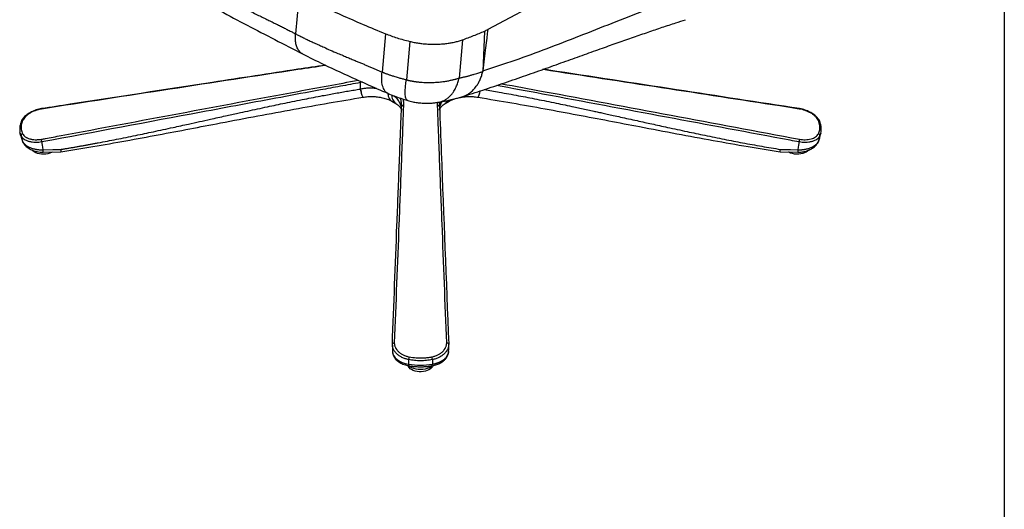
# Model space of a CAD drawing. Header units: millimetres. Extents: x 8 to 414, y 7 to 290.
# Tile 12 of 14: x 316 to 414, y 160 to 209. Entities that reach past the tile are written whole.
import ezdxf

# ---------------------------------------------------------------- set-up
doc = ezdxf.new("R2010")
doc.units = ezdxf.units.MM
doc.layers.add('KADER', color=7, linetype='Continuous')

msp = doc.modelspace()

# ---------------------------------------------------------------- linework, layer by layer
at = {"color": 7, "linetype": 'Continuous', "lineweight": 25}
for p, q in [((377.624, 216.257), (362.486, 208.173)), ((343.643, 211.644), (343.306, 207.738)), ((352.259, 207.755), (351.928, 203.927)), ((362.143, 208.008), (361.969, 203.975)), ((354.688, 206.984), (354.357, 203.151)), ((359.939, 207.139), (359.609, 203.327)), ((361.983, 203.979), (361.994, 204.041)), ((349.758, 202.871), (349.758, 202.233)), ((352.916, 201.017), (353.293, 200.8)), ((353.872, 200.496), (353.865, 200.624)), ((357.653, 200.606), (357.651, 200.496)), ((358.23, 200.8), (358.606, 201.017)), ((315.815, 197.84), (315.806, 197.882)), ((315.811, 197.839), (315.943, 197.321)), ((315.919, 197.546), (316.055, 197.014)), ((395.603, 197.546), (395.468, 197.014)), ((395.58, 197.321), (395.712, 197.839)), ((315.941, 197.327), (316.097, 196.912)), ((315.946, 197.322), (316.055, 197.014)), ((393.53, 196.947), (393.529, 196.946)), ((395.426, 196.912), (395.581, 197.327)), ((395.468, 197.014), (395.577, 197.322)), ((318.092, 195.919), (319.896, 195.949)), ((391.626, 195.949), (393.431, 195.919)), ((393.435, 196.172), (393.435, 196.167)), ((358.569, 176.04), (358.544, 175.941)), ((358.569, 176.04), (358.569, 176.045)), ((358.572, 176.766), (358.572, 176.767)), ((354.578, 175.229), (354.578, 174.775)), ((356.944, 175.229), (356.944, 174.775))]:
    msp.add_line(p, q, dxfattribs=at)
at = {"color": 8, "linetype": 'Continuous', "lineweight": 25}
for p, q in [((349.987, 202.907), (349.758, 202.871)), ((357.462, 200.629), (357.475, 200.904)), ((395.696, 197.837), (395.603, 197.546)), ((316.055, 197.014), (316.103, 196.915)), ((395.42, 196.915), (395.468, 197.014))]:
    msp.add_line(p, q, dxfattribs=at)
at = {"color": 7, "linetype": 'Continuous', "lineweight": 25, "flags": 128}
for points in [[(319.039, 195.935), (318.957, 195.892), (318.784, 195.822), (318.592, 195.769), (318.388, 195.737), (318.177, 195.725), (317.965, 195.733), (317.759, 195.762), (317.565, 195.811), (317.387, 195.878), (317.232, 195.961), (317.103, 196.058), (317.034, 196.13)], [(318.087, 196.172), (319.08, 196.189), (319.86, 196.202)], [(391.662, 196.202), (392.655, 196.185), (393.435, 196.172)], [(392.682, 195.842), (392.515, 195.917), (392.483, 195.935)], [(394.481, 196.121), (394.382, 196.026), (394.244, 195.933), (394.081, 195.855), (393.898, 195.793), (393.699, 195.751), (393.491, 195.728), (393.279, 195.726), (393.069, 195.745), (392.868, 195.784), (392.682, 195.842)], [(357.009, 174.625), (356.961, 174.586), (356.81, 174.486), (356.634, 174.401), (356.437, 174.332), (356.225, 174.282), (356.002, 174.25), (355.773, 174.239), (355.544, 174.248), (355.32, 174.277), (355.106, 174.326), (354.908, 174.393), (354.73, 174.476), (354.576, 174.575), (354.513, 174.625)], [(356.991, 174.61), (356.946, 174.508), (356.862, 174.396), (356.746, 174.293), (356.602, 174.203), (356.433, 174.129), (356.245, 174.072), (356.044, 174.035), (355.834, 174.017), (355.622, 174.02), (355.414, 174.044), (355.216, 174.088), (355.034, 174.151), (354.872, 174.23), (354.737, 174.324), (354.63, 174.43), (354.557, 174.545), (354.531, 174.61)]]:
    msp.add_lwpolyline(points, dxfattribs=at)
at = {"color": 8, "linetype": 'Continuous', "lineweight": 25, "flags": 128}
msp.add_lwpolyline([(354.64, 174.606), (354.633, 174.608), (354.614, 174.626), (354.597, 174.66), (354.585, 174.71), (354.578, 174.775)], dxfattribs=at)
at = {"color": 8, "linetype": 'Continuous', "lineweight": 25}
for centre, radius, start, end in [((351.661, 203.334), 1.959, 189.075, 193.67774), ((316.058, 198.925), 0.15, 86.34617, 151.62554), ((395.464, 198.925), 0.15, 28.01422, 93.67157)]:
    msp.add_arc(centre, radius, start, end, dxfattribs=at)
at = {"color": 7, "linetype": 'Continuous', "lineweight": 25}
for centre, radius, start, end in [((354.038, 200.462), 0.169, 82.13631, 168.4944), ((357.485, 200.462), 0.169, 11.50619, 97.86385), ((316.117, 197.574), 0.2, 104.32608, 188.05867), ((395.405, 197.574), 0.2, 351.94047, 75.67246), ((355.493, 175.204), 0.916, 160.74207, 178.46613), ((356.029, 175.204), 0.916, 1.5343, 19.25794)]:
    msp.add_arc(centre, radius, start, end, dxfattribs=at)
for centre, major_axis, ratio, start_param, end_param in [((340.728, -3115.075), (22.561, 3325.942), 0.005854, 0.040297, 0.064123), ((393.857, -99.995), (-75.836, 297.112), 0.007127, 0.032135, 0.077967), ((317.665, -99.995), (75.836, 297.112), 0.007127, 6.205219, 6.25105), ((355.151, -77.65), (-2.199, 254.609), 0.0003, 0.038917, 0.084749), ((355.151, 176.109), (2.2, 0), 0.628245, 3.192034, 4.448984), ((356.372, -77.65), (2.199, 254.609), 0.0003, 6.198436, 6.244268), ((355.761, 177.444), (4.545, 0), 0.608311, 4.448984, 4.975794)]:
    msp.add_ellipse(centre, major_axis=major_axis, ratio=ratio, start_param=start_param, end_param=end_param, dxfattribs=at)
for points, knots in [([(332.485, 213.253), (332.553, 213.214), (332.69, 213.136), (332.897, 213.019), (333.106, 212.901), (333.318, 212.782), (333.533, 212.664), (333.751, 212.544), (333.971, 212.424), (334.195, 212.304), (334.421, 212.183), (334.65, 212.062), (334.881, 211.94), (335.182, 211.783), (335.602, 211.567), (336.193, 211.267), (336.942, 210.892), (337.714, 210.51), (338.437, 210.156), (339.039, 209.861), (339.587, 209.594), (340.078, 209.355), (340.53, 209.133), (340.957, 208.923), (341.375, 208.716), (341.782, 208.513), (342.178, 208.314), (342.563, 208.119), (342.938, 207.928), (343.184, 207.8), (343.306, 207.738)], [0, 0, 0, 0, 0.019572, 0.039371, 0.059397, 0.07965, 0.100129, 0.120836, 0.14177, 0.162932, 0.184321, 0.205937, 0.227782, 0.249854, 0.290715, 0.34601, 0.415741, 0.499908, 0.560375, 0.615619, 0.66564, 0.710438, 0.750014, 0.788846, 0.826636, 0.863386, 0.899097, 0.933768, 0.967402, 1, 1, 1, 1]), ([(361.994, 204.041), (363.058, 204.39), (365.186, 205.088), (368.405, 206.282), (371.636, 207.531), (374.923, 208.829), (378.257, 210.125), (381.632, 211.386), (383.862, 212.122), (384.976, 212.49)], [0, 0, 0, 0, 0.139903, 0.279879, 0.41994, 0.56004, 0.706781, 0.853433, 1, 1, 1, 1]), ([(333.137, 211.507), (334.009, 211.014), (335.754, 210.027), (338.47, 208.592), (341.225, 207.168), (343.075, 206.214), (344, 205.737)], [0, 0, 0, 0, 0.250102, 0.500171, 0.750143, 1, 1, 1, 1]), ([(343.643, 211.644), (345.013, 210.955), (346.416, 210.286), (349.288, 208.99), (350.757, 208.362), (352.259, 207.755)], [0, 0, 0, 0, 0.5, 0.5, 1, 1, 1, 1]), ([(359.909, 201.452), (360.603, 201.675), (362.035, 202.137), (364.157, 202.855), (366.262, 203.585), (368.283, 204.3), (370.225, 204.995), (372.092, 205.666), (373.838, 206.291), (375.469, 206.87), (376.991, 207.404), (378.454, 207.909), (379.86, 208.385), (381.102, 208.797), (381.877, 209.046), (382.202, 209.15)], [0, 0, 0, 0, 0.091654, 0.18905, 0.28318, 0.374043, 0.461637, 0.545958, 0.627005, 0.698418, 0.767077, 0.832982, 0.896131, 0.956528, 1, 1, 1, 1]), ([(343.306, 207.738), (343.36, 207.709), (343.471, 207.652), (343.64, 207.566), (343.814, 207.479), (343.993, 207.39), (344.177, 207.299), (344.366, 207.208), (344.559, 207.115), (344.758, 207.02), (344.962, 206.925), (345.17, 206.828), (345.411, 206.717), (345.732, 206.572), (346.186, 206.37), (346.797, 206.102), (347.429, 205.83), (348.018, 205.581), (348.494, 205.381), (348.932, 205.198), (349.33, 205.032), (349.696, 204.879), (350.041, 204.734), (350.375, 204.593), (350.701, 204.455), (351.019, 204.319), (351.33, 204.186), (351.631, 204.056), (351.83, 203.969), (351.928, 203.927)], [0, 0, 0, 0, 0.0200214, 0.0405784, 0.0616713, 0.0833002, 0.1054654, 0.1281671, 0.1514055, 0.1751807, 0.1994929, 0.2243423, 0.2497289, 0.2850693, 0.3385199, 0.4100827, 0.4997606, 0.5591503, 0.6138583, 0.6638845, 0.7092289, 0.7498915, 0.7885992, 0.8263126, 0.8630328, 0.8987605, 0.9334969, 0.967243, 1, 1, 1, 1]), ([(352.259, 207.755), (352.449, 207.681), (352.828, 207.533), (353.427, 207.332), (354.046, 207.146), (354.474, 207.038), (354.688, 206.984)], [0, 0, 0, 0, 0.248015, 0.496031, 0.748015, 1, 1, 1, 1]), ([(359.939, 207.139), (360.318, 207.276), (361.075, 207.551), (361.787, 207.855), (362.143, 208.008)], [0, 0, 0, 0, 0.49944, 1, 1, 1, 1]), ([(354.688, 206.984), (354.832, 206.952), (355.119, 206.886), (355.567, 206.811), (356.024, 206.753), (356.485, 206.716), (356.941, 206.698), (357.394, 206.7), (357.844, 206.722), (358.289, 206.765), (358.723, 206.827), (359.146, 206.91), (359.556, 207.012), (359.811, 207.097), (359.939, 207.139)], [0, 0, 0, 0, 0.081136, 0.162272, 0.2458, 0.329329, 0.410449, 0.491569, 0.574969, 0.658369, 0.742547, 0.826725, 0.913362, 1, 1, 1, 1]), ([(344, 205.737), (344.68, 205.393), (346.04, 204.705), (348.169, 203.718), (350.335, 202.748), (351.8, 202.105), (352.532, 201.784)], [0, 0, 0, 0, 0.250176, 0.500231, 0.750236, 1, 1, 1, 1]), ([(346.266, 204.613), (345.354, 204.475), (341.597, 203.905), (333.11, 202.601), (324.586, 201.293), (318.906, 200.419), (317.958, 200.274)], [0, 0, 0, 0, 0.096571, 0.398012, 0.89955, 1, 1, 1, 1]), ([(351.928, 203.927), (351.95, 203.917), (351.998, 203.897), (352.076, 203.866), (352.165, 203.831), (352.264, 203.793), (352.375, 203.752), (352.498, 203.708), (352.632, 203.661), (352.778, 203.612), (352.937, 203.561), (353.118, 203.504), (353.315, 203.446), (353.518, 203.386), (353.71, 203.331), (353.89, 203.281), (354.057, 203.235), (354.211, 203.192), (354.31, 203.164), (354.357, 203.151)], [0, 0, 0, 0, 0.02947, 0.063487, 0.102052, 0.145168, 0.192836, 0.24506, 0.301842, 0.363185, 0.429093, 0.499568, 0.587289, 0.669601, 0.746502, 0.817991, 0.884069, 0.944738, 1, 1, 1, 1]), ([(354.357, 203.151), (354.381, 203.145), (354.429, 203.133), (354.502, 203.115), (354.577, 203.098), (354.654, 203.081), (354.732, 203.064), (354.813, 203.048), (354.895, 203.033), (354.979, 203.018), (355.065, 203.003), (355.152, 202.989), (355.242, 202.976), (355.333, 202.964), (355.426, 202.952), (355.52, 202.941), (355.617, 202.93), (355.752, 202.917), (355.957, 202.901), (356.264, 202.885), (356.668, 202.877), (357.054, 202.887), (357.385, 202.907), (357.63, 202.928), (357.861, 202.953), (358.08, 202.981), (358.286, 203.013), (358.48, 203.046), (358.661, 203.081), (358.83, 203.117), (358.988, 203.154), (359.133, 203.19), (359.268, 203.226), (359.391, 203.261), (359.504, 203.295), (359.575, 203.316), (359.609, 203.327)], [0, 0, 0, 0, 0.013554, 0.027378, 0.041474, 0.055841, 0.07048, 0.085391, 0.100575, 0.116031, 0.131761, 0.147765, 0.164043, 0.180595, 0.197422, 0.214525, 0.231903, 0.249558, 0.287368, 0.342477, 0.41495, 0.504866, 0.551918, 0.597195, 0.640689, 0.682394, 0.722304, 0.760413, 0.796716, 0.831209, 0.863889, 0.894752, 0.923796, 0.951019, 0.976421, 1, 1, 1, 1]), ([(359.609, 203.327), (359.642, 203.334), (359.709, 203.347), (359.812, 203.369), (359.92, 203.393), (360.034, 203.419), (360.152, 203.448), (360.275, 203.478), (360.403, 203.511), (360.536, 203.546), (360.674, 203.584), (360.87, 203.639), (361.106, 203.707), (361.364, 203.785), (361.577, 203.851), (361.746, 203.904), (361.872, 203.944), (361.941, 203.966), (361.969, 203.975)], [0, 0, 0, 0, 0.039957, 0.082138, 0.126546, 0.173182, 0.222046, 0.27314, 0.326464, 0.382019, 0.439806, 0.499826, 0.629645, 0.740884, 0.833539, 0.907611, 0.963098, 1, 1, 1, 1]), ([(359.769, 201.412), (359.783, 201.415), (359.856, 201.432), (359.987, 201.476), (360.16, 201.544), (360.395, 201.657), (360.689, 201.842), (361.026, 202.134), (361.309, 202.468), (361.539, 202.822), (361.719, 203.178), (361.871, 203.563), (361.944, 203.84), (361.98, 203.978)], [0, 0, 0, 0, 0.012734, 0.06856, 0.124929, 0.181762, 0.305765, 0.436646, 0.573135, 0.678295, 0.785013, 0.892512, 1, 1, 1, 1]), ([(393.564, 200.273), (389.471, 200.902), (381.14, 202.182), (372.617, 203.496), (368.183, 204.168), (367.989, 204.198)], [0, 0, 0, 0, 0.480178, 0.977232, 1, 1, 1, 1]), ([(349.758, 202.871), (349.095, 202.75), (348.433, 202.628), (347.109, 202.384), (346.447, 202.262), (344.461, 201.893), (343.137, 201.647), (339.167, 200.907), (336.52, 200.412), (328.579, 198.928), (323.286, 197.937), (317.993, 196.946)], [0, 0, 0, 0, 0.0625, 0.0625, 0.125, 0.125, 0.25, 0.25, 0.5, 0.5, 1, 1, 1, 1]), ([(319.86, 196.202), (319.971, 196.22), (320.193, 196.257), (320.527, 196.312), (320.862, 196.369), (321.2, 196.427), (321.539, 196.486), (321.881, 196.547), (322.224, 196.608), (322.569, 196.67), (322.916, 196.734), (323.265, 196.798), (324.102, 196.955), (325.467, 197.22), (327.299, 197.591), (329.184, 197.988), (330.94, 198.367), (332.835, 198.783), (334.578, 199.169), (336.221, 199.532), (337.461, 199.805), (338.853, 200.11), (340.42, 200.448), (342.305, 200.844), (344.139, 201.215), (345.604, 201.499), (346.639, 201.691), (347.28, 201.808), (347.912, 201.921), (348.535, 202.029), (349.149, 202.133), (349.556, 202.2), (349.758, 202.233)], [0, 0, 0, 0, 0.011001, 0.022072, 0.03321, 0.044418, 0.055695, 0.06704, 0.078455, 0.089938, 0.101491, 0.113114, 0.124805, 0.185151, 0.249702, 0.308688, 0.374708, 0.426512, 0.499784, 0.55049, 0.592185, 0.624868, 0.690831, 0.749905, 0.814455, 0.874883, 0.896536, 0.917868, 0.938879, 0.959572, 0.979945, 1, 1, 1, 1]), ([(319.896, 195.95), (320.958, 196.126), (323.121, 196.485), (326.354, 197.063), (329.572, 197.658), (332.713, 198.253), (336.023, 198.886), (339.489, 199.545), (343.099, 200.216), (346.596, 200.843), (348.892, 201.225), (350.021, 201.413)], [0, 0, 0, 0, 0.1055546, 0.2149298, 0.3218102, 0.4261927, 0.52807, 0.6518844, 0.7717714, 0.8877577, 1, 1, 1, 1]), ([(350.025, 201.413), (350.183, 201.435), (350.506, 201.479), (350.992, 201.491), (351.485, 201.458), (351.978, 201.369), (352.467, 201.225), (352.763, 201.088), (352.916, 201.017)], [0, 0, 0, 0, 0.148851, 0.303497, 0.463479, 0.631686, 0.810306, 1, 1, 1, 1]), ([(352.532, 201.784), (352.734, 201.7), (353.146, 201.528), (353.802, 201.302), (354.254, 201.161), (354.483, 201.089)], [0, 0, 0, 0, 0.323542, 0.657187, 1, 1, 1, 1]), ([(357.595, 200.921), (357.713, 200.942), (357.972, 200.988), (358.384, 201.073), (358.858, 201.179), (359.328, 201.294), (359.635, 201.376), (359.769, 201.411)], [0, 0, 0, 0, 0.152293, 0.337191, 0.554844, 0.805286, 1, 1, 1, 1]), ([(359.54, 201.351), (359.605, 201.368), (359.789, 201.417), (360.126, 201.462), (360.549, 201.489), (361.011, 201.479), (361.332, 201.436), (361.498, 201.413)], [0, 0, 0, 0, 0.11137, 0.314737, 0.529419, 0.75814, 1, 1, 1, 1]), ([(361.501, 201.413), (362.63, 201.225), (364.859, 200.855), (368.16, 200.263), (371.379, 199.668), (374.521, 199.072), (377.831, 198.44), (381.296, 197.781), (384.905, 197.111), (388.334, 196.496), (390.563, 196.126), (391.626, 195.95)], [0, 0, 0, 0, 0.1121638, 0.2216255, 0.3285409, 0.4329391, 0.5348181, 0.6586193, 0.7784695, 0.8943668, 1, 1, 1, 1]), ([(352.951, 176.766), (353.104, 180.724), (353.258, 184.682), (353.488, 190.617), (353.565, 192.595), (353.68, 195.561), (353.718, 196.549), (353.776, 198.031), (353.795, 198.524), (353.833, 199.511), (353.853, 200.004), (353.872, 200.496)], [0, 0, 0, 0, 0.5, 0.5, 0.75, 0.75, 0.875, 0.875, 0.9375, 0.9375, 1, 1, 1, 1]), ([(354.061, 200.629), (354.042, 200.137), (354.024, 199.645), (353.987, 198.658), (353.968, 198.165), (353.912, 196.683), (353.874, 195.695), (353.76, 192.73), (353.684, 190.751), (353.454, 184.817), (353.301, 180.859), (353.148, 176.901)], [0, 0, 0, 0, 0.0625, 0.0625, 0.125, 0.125, 0.25, 0.25, 0.5, 0.5, 1, 1, 1, 1]), ([(353.293, 200.8), (353.355, 200.757), (353.466, 200.679), (353.583, 200.577), (353.657, 200.502), (353.702, 200.449), (353.727, 200.416), (353.748, 200.386), (353.77, 200.352), (353.794, 200.309), (353.816, 200.264), (353.836, 200.21), (353.851, 200.167), (353.857, 200.132), (353.857, 200.127)], [0, 0, 0, 0, 0.1555047, 0.2782811, 0.3723105, 0.4395008, 0.4838967, 0.5316733, 0.5884158, 0.6541497, 0.7386398, 0.8459511, 0.9758433, 1, 1, 1, 1]), ([(354.483, 201.089), (354.65, 201.042), (354.959, 200.956), (355.396, 200.882), (355.756, 200.841), (356.038, 200.823), (356.285, 200.815), (356.539, 200.816), (356.849, 200.829), (357.211, 200.861), (357.462, 200.901), (357.595, 200.921)], [0, 0, 0, 0, 0.163561, 0.302513, 0.417051, 0.50775, 0.570146, 0.649167, 0.747773, 0.865524, 1, 1, 1, 1]), ([(358.374, 176.901), (358.221, 180.859), (358.068, 184.817), (357.839, 190.751), (357.762, 192.73), (357.649, 195.695), (357.611, 196.683), (357.554, 198.165), (357.536, 198.658), (357.498, 199.645), (357.48, 200.137), (357.462, 200.629)], [0, 0, 0, 0, 0.5, 0.5, 0.75, 0.75, 0.875, 0.875, 0.9375, 0.9375, 1, 1, 1, 1]), ([(357.651, 200.496), (357.71, 198.961), (358.017, 191.068), (358.324, 183.147), (358.572, 176.766)], [0, 0, 0, 0, 0.1943808, 1, 1, 1, 1]), ([(357.665, 200.127), (357.666, 200.134), (357.671, 200.167), (357.684, 200.203), (357.698, 200.241), (357.709, 200.268), (357.72, 200.291), (357.732, 200.316), (357.749, 200.346), (357.78, 200.395), (357.831, 200.464), (357.914, 200.555), (358.04, 200.668), (358.162, 200.753), (358.23, 200.8)], [0, 0, 0, 0, 0.030189, 0.147739, 0.227992, 0.277569, 0.322611, 0.365635, 0.409271, 0.473484, 0.56325, 0.679716, 0.823887, 1, 1, 1, 1]), ([(358.593, 201.01), (358.697, 201.06), (358.905, 201.162), (359.146, 201.241), (359.266, 201.281)], [0, 0, 0, 0, 0.497537, 1, 1, 1, 1]), ([(317.958, 200.273), (317.952, 200.272), (317.86, 200.259), (317.682, 200.217), (317.43, 200.146), (317.185, 200.056), (316.951, 199.951), (316.731, 199.832), (316.529, 199.699), (316.348, 199.555), (316.189, 199.4), (316.058, 199.236), (315.97, 199.1), (315.938, 199.017), (315.929, 198.993)], [0, 0, 0, 0, 0.006853, 0.101282, 0.196318, 0.291043, 0.385551, 0.481028, 0.576429, 0.67175, 0.768407, 0.86443, 0.960723, 1, 1, 1, 1]), ([(317.95, 200.238), (317.842, 200.219), (317.737, 200.196), (317.58, 200.154), (317.528, 200.138), (317.424, 200.106), (317.373, 200.088), (317.221, 200.032), (317.124, 199.991), (316.985, 199.923), (316.939, 199.9), (316.85, 199.851), (316.806, 199.826), (316.679, 199.747), (316.601, 199.693), (316.492, 199.607), (316.458, 199.578), (316.391, 199.518), (316.36, 199.487), (316.271, 199.394), (316.219, 199.332), (316.132, 199.204), (316.096, 199.14), (316.068, 199.075)], [0, 0, 0, 0, 0.125, 0.125, 0.1875, 0.1875, 0.25, 0.25, 0.375, 0.375, 0.4375, 0.4375, 0.5, 0.5, 0.625, 0.625, 0.6875, 0.6875, 0.75, 0.75, 0.875, 0.875, 1, 1, 1, 1]), ([(317.95, 200.238), (317.95, 200.239), (317.95, 200.247), (317.951, 200.263), (317.954, 200.276), (317.958, 200.273), (317.958, 200.272)], [0, 0, 0, 0, 0.040914, 0.349991, 0.917429, 1, 1, 1, 1]), ([(393.564, 200.272), (393.564, 200.273), (393.568, 200.276), (393.571, 200.263), (393.572, 200.247), (393.573, 200.239), (393.573, 200.238)], [0, 0, 0, 0, 0.0848987, 0.6508692, 0.9591907, 1, 1, 1, 1]), ([(395.594, 198.993), (395.586, 199.015), (395.555, 199.093), (395.472, 199.224), (395.347, 199.385), (395.193, 199.539), (395.014, 199.684), (394.815, 199.817), (394.597, 199.938), (394.365, 200.045), (394.121, 200.137), (393.869, 200.21), (393.682, 200.255), (393.58, 200.27), (393.564, 200.272)], [0, 0, 0, 0, 0.035957, 0.127705, 0.222431, 0.317486, 0.412498, 0.508573, 0.603289, 0.698184, 0.793381, 0.887576, 0.982349, 1, 1, 1, 1]), ([(395.455, 199.075), (395.421, 199.142), (395.353, 199.276), (395.186, 199.472), (394.976, 199.657), (394.726, 199.827), (394.442, 199.975), (394.149, 200.092), (393.856, 200.182), (393.667, 200.219), (393.573, 200.238)], [0, 0, 0, 0, 0.1296412, 0.2592823, 0.3888867, 0.5184907, 0.6480546, 0.7776179, 0.8888078, 1, 1, 1, 1]), ([(315.938, 198.991), (315.921, 198.951), (315.869, 198.832), (315.817, 198.632), (315.778, 198.393), (315.776, 198.158), (315.79, 197.99), (315.813, 197.902), (315.817, 197.889)], [0, 0, 0, 0, 0.108398, 0.322799, 0.537196, 0.750713, 0.962867, 1, 1, 1, 1]), ([(316.068, 199.075), (316.017, 198.931), (315.914, 198.639), (315.914, 198.276), (315.973, 197.985), (316.036, 197.84), (316.068, 197.767)], [0, 0, 0, 0, 0.315476, 0.640085, 0.819234, 1, 1, 1, 1]), ([(395.455, 197.767), (395.506, 197.896), (395.609, 198.156), (395.608, 198.52), (395.55, 198.828), (395.487, 198.992), (395.455, 199.075)], [0, 0, 0, 0, 0.3154758, 0.6400851, 0.819234, 1, 1, 1, 1]), ([(395.696, 197.837), (395.696, 197.839), (395.72, 197.913), (395.739, 198.067), (395.75, 198.297), (395.725, 198.531), (395.674, 198.764), (395.616, 198.917), (395.587, 198.991)], [0, 0, 0, 0, 0.00521, 0.204414, 0.404531, 0.605849, 0.808446, 1, 1, 1, 1]), ([(317.993, 196.947), (317.888, 196.932), (317.679, 196.903), (317.356, 196.893), (317.033, 196.915), (316.721, 196.976), (316.446, 197.073), (316.215, 197.202), (316.032, 197.359), (315.957, 197.484), (315.919, 197.546)], [0, 0, 0, 0, 0.111709, 0.223419, 0.352849, 0.482281, 0.611711, 0.74114, 0.87057, 1, 1, 1, 1]), ([(316.068, 197.767), (316.096, 197.71), (316.132, 197.657), (316.219, 197.557), (316.271, 197.511), (316.36, 197.446), (316.391, 197.426), (316.458, 197.387), (316.492, 197.369), (316.601, 197.318), (316.679, 197.289), (316.806, 197.252), (316.85, 197.241), (316.939, 197.221), (316.985, 197.213), (317.124, 197.191), (317.221, 197.182), (317.373, 197.176), (317.424, 197.176), (317.528, 197.178), (317.58, 197.18), (317.737, 197.19), (317.842, 197.203), (317.95, 197.221)], [0, 0, 0, 0, 0.125, 0.125, 0.25, 0.25, 0.3125, 0.3125, 0.375, 0.375, 0.5, 0.5, 0.5625, 0.5625, 0.625, 0.625, 0.75, 0.75, 0.8125, 0.8125, 0.875, 0.875, 1, 1, 1, 1]), ([(395.603, 197.546), (395.566, 197.484), (395.491, 197.359), (395.307, 197.202), (395.076, 197.073), (394.801, 196.976), (394.489, 196.915), (394.166, 196.893), (393.843, 196.903), (393.634, 196.932), (393.53, 196.947)], [0, 0, 0, 0, 0.129431, 0.258861, 0.38829, 0.51772, 0.64715, 0.776581, 0.88829, 1, 1, 1, 1]), ([(393.573, 197.221), (393.667, 197.207), (393.856, 197.181), (394.149, 197.172), (394.442, 197.192), (394.726, 197.248), (394.976, 197.336), (395.186, 197.454), (395.353, 197.597), (395.421, 197.711), (395.455, 197.767)], [0, 0, 0, 0, 0.111191, 0.222381, 0.351944, 0.481508, 0.611112, 0.740716, 0.870358, 1, 1, 1, 1]), ([(316.055, 197.014), (316.059, 197.006), (316.067, 196.99), (316.08, 196.965), (316.094, 196.941), (316.109, 196.917), (316.125, 196.893), (316.142, 196.869), (316.161, 196.845), (316.18, 196.821), (316.2, 196.798), (316.221, 196.774), (316.243, 196.751), (316.266, 196.728), (316.29, 196.706), (316.315, 196.683), (316.342, 196.661), (316.369, 196.639), (316.397, 196.617), (316.426, 196.596), (316.457, 196.575), (316.488, 196.554), (316.52, 196.534), (316.553, 196.514), (316.588, 196.494), (316.623, 196.475), (316.659, 196.456), (316.697, 196.438), (316.735, 196.42), (316.774, 196.403), (316.843, 196.374), (316.946, 196.335), (317.09, 196.289), (317.248, 196.249), (317.378, 196.223), (317.475, 196.208), (317.535, 196.199), (317.6, 196.191), (317.67, 196.183), (317.745, 196.177), (317.824, 196.172), (317.908, 196.168), (317.996, 196.167), (318.057, 196.167), (318.088, 196.167)], [0, 0, 0, 0, 0.016122, 0.03233, 0.048625, 0.065005, 0.081473, 0.098027, 0.114667, 0.131395, 0.14821, 0.165112, 0.182102, 0.199178, 0.216343, 0.233595, 0.250935, 0.268364, 0.28588, 0.303485, 0.321178, 0.338959, 0.356829, 0.374788, 0.392835, 0.410972, 0.429198, 0.447512, 0.465916, 0.48441, 0.502993, 0.560944, 0.621898, 0.685857, 0.752822, 0.774173, 0.797052, 0.82146, 0.847395, 0.87486, 0.903852, 0.934373, 0.966422, 1, 1, 1, 1]), ([(316.097, 196.912), (316.132, 196.849), (316.198, 196.733), (316.339, 196.57), (316.485, 196.439), (316.628, 196.337), (316.747, 196.265), (316.884, 196.193), (317.07, 196.111), (317.293, 196.037), (317.544, 195.977), (317.814, 195.933), (318.011, 195.924), (318.116, 195.918)], [0, 0, 0, 0, 0.10807, 0.199092, 0.304563, 0.374131, 0.427846, 0.486528, 0.572416, 0.681409, 0.773082, 0.879465, 1, 1, 1, 1]), ([(317.993, 196.947), (317.99, 196.958), (317.987, 196.969), (317.982, 196.992), (317.98, 197.004), (317.975, 197.029), (317.972, 197.042), (317.968, 197.067), (317.965, 197.08), (317.961, 197.105), (317.96, 197.118), (317.956, 197.142), (317.955, 197.153), (317.953, 197.175), (317.952, 197.185), (317.95, 197.204), (317.95, 197.213), (317.95, 197.221)], [0, 0, 0, 0, 0.125, 0.125, 0.25, 0.25, 0.375, 0.375, 0.5, 0.5, 0.625, 0.625, 0.75, 0.75, 0.875, 0.875, 1, 1, 1, 1]), ([(393.407, 195.918), (393.555, 195.927), (393.833, 195.944), (394.202, 196.027), (394.49, 196.125), (394.706, 196.226), (394.893, 196.334), (395.078, 196.47), (395.277, 196.662), (395.373, 196.823), (395.426, 196.912)], [0, 0, 0, 0, 0.170773, 0.318925, 0.443019, 0.542114, 0.621937, 0.720977, 0.846648, 1, 1, 1, 1]), ([(393.434, 196.167), (393.45, 196.167), (393.481, 196.167), (393.527, 196.167), (393.572, 196.168), (393.616, 196.169), (393.658, 196.17), (393.7, 196.172), (393.74, 196.175), (393.779, 196.177), (393.817, 196.18), (393.853, 196.184), (393.889, 196.187), (393.923, 196.191), (393.956, 196.195), (393.988, 196.199), (394.019, 196.204), (394.048, 196.208), (394.077, 196.212), (394.154, 196.225), (394.275, 196.249), (394.433, 196.289), (394.577, 196.335), (394.694, 196.379), (394.79, 196.421), (394.868, 196.459), (394.942, 196.498), (395.012, 196.539), (395.077, 196.582), (395.138, 196.626), (395.194, 196.672), (395.246, 196.718), (395.294, 196.766), (395.337, 196.814), (395.377, 196.863), (395.411, 196.913), (395.442, 196.963), (395.459, 196.997), (395.468, 197.014)], [0, 0, 0, 0, 0.01698, 0.033578, 0.049794, 0.065628, 0.081079, 0.096149, 0.110837, 0.125143, 0.139067, 0.152609, 0.165769, 0.178547, 0.190943, 0.202957, 0.214589, 0.225839, 0.236707, 0.247193, 0.314153, 0.378111, 0.439069, 0.497029, 0.53542, 0.573427, 0.611053, 0.648297, 0.68516, 0.721645, 0.757751, 0.79348, 0.828833, 0.863811, 0.898416, 0.932648, 0.966509, 1, 1, 1, 1]), ([(393.53, 196.947), (393.534, 196.967), (393.543, 197.005), (393.556, 197.073), (393.566, 197.138), (393.571, 197.187), (393.572, 197.211), (393.573, 197.22), (393.573, 197.221)], [0, 0, 0, 0, 0.216581, 0.433164, 0.649748, 0.86638, 0.984374, 1, 1, 1, 1]), ([(318.089, 196.167), (318.089, 196.111), (318.089, 196.024), (318.09, 195.956), (318.09, 195.922), (318.091, 195.924), (318.092, 195.925)], [0, 0, 0, 0, 0.399477, 0.611312, 0.825448, 1, 1, 1, 1]), ([(319.86, 196.202), (319.86, 196.202), (319.86, 196.2), (319.861, 196.196), (319.862, 196.18), (319.869, 196.121), (319.881, 196.022), (319.892, 195.955), (319.895, 195.952), (319.896, 195.951)], [0, 0, 0, 0, 0.002872, 0.008572, 0.028542, 0.103831, 0.409064, 0.815172, 1, 1, 1, 1]), ([(391.626, 195.951), (391.627, 195.952), (391.631, 195.955), (391.641, 196.022), (391.653, 196.121), (391.66, 196.18), (391.662, 196.196), (391.662, 196.2), (391.662, 196.202), (391.662, 196.202)], [0, 0, 0, 0, 0.1848311, 0.5909385, 0.8961696, 0.9714577, 0.9914274, 0.9971274, 1, 1, 1, 1]), ([(393.431, 195.925), (393.431, 195.924), (393.432, 195.922), (393.433, 195.956), (393.433, 196.024), (393.434, 196.111), (393.434, 196.167)], [0, 0, 0, 0, 0.1745541, 0.3886907, 0.6005233, 1, 1, 1, 1]), ([(352.951, 176.767), (352.951, 176.775), (352.952, 176.784), (352.957, 176.801), (352.961, 176.81), (352.971, 176.826), (352.977, 176.834), (352.991, 176.849), (352.999, 176.855), (353.017, 176.868), (353.027, 176.873), (353.049, 176.883), (353.06, 176.887), (353.084, 176.894), (353.096, 176.897), (353.122, 176.9), (353.135, 176.901), (353.148, 176.901)], [0, 0, 0, 0, 0.125, 0.125, 0.25, 0.25, 0.375, 0.375, 0.5, 0.5, 0.625, 0.625, 0.75, 0.75, 0.875, 0.875, 1, 1, 1, 1]), ([(353.148, 176.901), (353.149, 176.821), (353.158, 176.742), (353.185, 176.625), (353.197, 176.586), (353.224, 176.509), (353.24, 176.471), (353.293, 176.358), (353.336, 176.286), (353.413, 176.183), (353.441, 176.149), (353.5, 176.083), (353.532, 176.05), (353.632, 175.956), (353.705, 175.898), (353.823, 175.818), (353.864, 175.793), (353.949, 175.744), (353.993, 175.721), (354.13, 175.655), (354.224, 175.617), (354.421, 175.553), (354.523, 175.527), (354.629, 175.506)], [0, 0, 0, 0, 0.125, 0.125, 0.1875, 0.1875, 0.25, 0.25, 0.375, 0.375, 0.4375, 0.4375, 0.5, 0.5, 0.625, 0.625, 0.6875, 0.6875, 0.75, 0.75, 0.875, 0.875, 1, 1, 1, 1]), ([(356.894, 175.506), (356.999, 175.527), (357.101, 175.553), (357.298, 175.617), (357.393, 175.655), (357.529, 175.721), (357.573, 175.744), (357.658, 175.793), (357.699, 175.818), (357.818, 175.898), (357.891, 175.956), (357.991, 176.05), (358.022, 176.083), (358.081, 176.149), (358.109, 176.183), (358.186, 176.286), (358.23, 176.358), (358.283, 176.471), (358.299, 176.509), (358.326, 176.586), (358.337, 176.625), (358.364, 176.742), (358.374, 176.821), (358.374, 176.901)], [0, 0, 0, 0, 0.125, 0.125, 0.25, 0.25, 0.3125, 0.3125, 0.375, 0.375, 0.5, 0.5, 0.5625, 0.5625, 0.625, 0.625, 0.75, 0.75, 0.8125, 0.8125, 0.875, 0.875, 1, 1, 1, 1]), ([(358.374, 176.901), (358.376, 176.901), (358.39, 176.901), (358.426, 176.898), (358.48, 176.884), (358.531, 176.853), (358.565, 176.812), (358.569, 176.782), (358.572, 176.767)], [0, 0, 0, 0, 0.015619, 0.133614, 0.350241, 0.566836, 0.783417, 1, 1, 1, 1]), ([(354.578, 175.229), (354.462, 175.256), (354.226, 175.31), (353.904, 175.445), (353.614, 175.615), (353.37, 175.818), (353.175, 176.05), (353.044, 176.29), (352.966, 176.532), (352.956, 176.688), (352.951, 176.767)], [0, 0, 0, 0, 0.1275805, 0.2588615, 0.3864416, 0.5177213, 0.6453028, 0.7765846, 0.887105, 1, 1, 1, 1]), ([(352.954, 176.025), (352.959, 175.978), (352.971, 175.867), (353.021, 175.698), (353.101, 175.523), (353.209, 175.359), (353.343, 175.205), (353.504, 175.063), (353.69, 174.935), (353.898, 174.824), (354.126, 174.731), (354.364, 174.659), (354.538, 174.623), (354.63, 174.608), (354.64, 174.606)], [0, 0, 0, 0, 0.06462, 0.149727, 0.235207, 0.322347, 0.412079, 0.504899, 0.600637, 0.698437, 0.797098, 0.895516, 0.988322, 1, 1, 1, 1]), ([(356.882, 174.606), (356.978, 174.624), (357.158, 174.658), (357.392, 174.731), (357.6, 174.814), (357.775, 174.903), (357.948, 175.012), (358.124, 175.15), (358.312, 175.348), (358.446, 175.564), (358.526, 175.773), (358.546, 175.891), (358.556, 175.952)], [0, 0, 0, 0, 0.111244, 0.207605, 0.288725, 0.381128, 0.452405, 0.547367, 0.669948, 0.820806, 0.906941, 1, 1, 1, 1]), ([(358.572, 176.767), (358.571, 176.678), (358.561, 176.591), (358.531, 176.462), (358.519, 176.42), (358.489, 176.335), (358.472, 176.293), (358.414, 176.169), (358.366, 176.089), (358.281, 175.975), (358.251, 175.938), (358.186, 175.865), (358.151, 175.829), (358.041, 175.725), (357.961, 175.662), (357.831, 175.573), (357.786, 175.545), (357.692, 175.491), (357.644, 175.466), (357.494, 175.393), (357.389, 175.351), (357.173, 175.28), (357.061, 175.251), (356.944, 175.229)], [0, 0, 0, 0, 0.125, 0.125, 0.1875, 0.1875, 0.25, 0.25, 0.375, 0.375, 0.4375, 0.4375, 0.5, 0.5, 0.625, 0.625, 0.6875, 0.6875, 0.75, 0.75, 0.875, 0.875, 1, 1, 1, 1]), ([(356.944, 174.775), (356.959, 174.778), (356.988, 174.783), (357.031, 174.791), (357.074, 174.8), (357.117, 174.809), (357.16, 174.819), (357.203, 174.83), (357.245, 174.841), (357.288, 174.853), (357.33, 174.865), (357.372, 174.878), (357.414, 174.892), (357.455, 174.906), (357.497, 174.921), (357.538, 174.937), (357.578, 174.953), (357.618, 174.97), (357.658, 174.988), (357.697, 175.006), (357.736, 175.025), (357.774, 175.044), (357.812, 175.065), (357.849, 175.085), (357.886, 175.107), (357.922, 175.129), (357.957, 175.151), (357.992, 175.174), (358.026, 175.198), (358.059, 175.223), (358.115, 175.265), (358.19, 175.329), (358.28, 175.419), (358.362, 175.517), (358.417, 175.598), (358.452, 175.659), (358.471, 175.696), (358.491, 175.737), (358.509, 175.78), (358.526, 175.826), (358.541, 175.876), (358.553, 175.928), (358.563, 175.983), (358.567, 176.021), (358.569, 176.04)], [0, 0, 0, 0, 0.016122, 0.03233, 0.048625, 0.065005, 0.081473, 0.098027, 0.114667, 0.131395, 0.14821, 0.165112, 0.182102, 0.199178, 0.216343, 0.233595, 0.250935, 0.268364, 0.28588, 0.303485, 0.321178, 0.338959, 0.356829, 0.374788, 0.392835, 0.410972, 0.429198, 0.447512, 0.465916, 0.48441, 0.502993, 0.560944, 0.621898, 0.685857, 0.752822, 0.774173, 0.797052, 0.82146, 0.847395, 0.87486, 0.903852, 0.934373, 0.966422, 1, 1, 1, 1]), ([(356.944, 175.229), (356.75, 175.191), (356.554, 175.163), (356.256, 175.135), (356.156, 175.128), (355.956, 175.119), (355.856, 175.116), (355.558, 175.116), (355.36, 175.126), (354.967, 175.163), (354.772, 175.191), (354.578, 175.229)], [0, 0, 0, 0, 0.25, 0.25, 0.375, 0.375, 0.5, 0.5, 0.75, 0.75, 1, 1, 1, 1]), ([(354.629, 175.506), (354.864, 175.469), (355.343, 175.394), (355.972, 175.394), (356.492, 175.437), (356.759, 175.483), (356.894, 175.506)], [0, 0, 0, 0, 0.315476, 0.640085, 0.819235, 1, 1, 1, 1]), ([(354.64, 174.606), (354.705, 174.596), (354.891, 174.568), (355.205, 174.537), (355.579, 174.517), (355.955, 174.518), (356.329, 174.538), (356.638, 174.569), (356.821, 174.597), (356.882, 174.606)], [0, 0, 0, 0, 0.088587, 0.254334, 0.419847, 0.585262, 0.750742, 0.916399, 1, 1, 1, 1])]:
    msp.add_open_spline(points, degree=3, knots=knots, dxfattribs=at)
at = {"color": 8, "linetype": 'Continuous', "lineweight": 25}
for points, knots in [([(344.004, 205.744), (343.985, 205.751), (343.855, 205.797), (343.667, 205.989), (343.457, 206.318), (343.329, 206.74), (343.272, 207.213), (343.295, 207.566), (343.306, 207.738)], [0, 0, 0, 0, 0.032842, 0.232458, 0.432073, 0.628417, 0.81853, 1, 1, 1, 1]), ([(346.32, 204.588), (345.391, 204.447), (335.93, 203.013), (326.476, 201.554), (317.95, 200.238)], [0, 0, 0, 0, 0.098135, 1, 1, 1, 1]), ([(352.538, 201.798), (352.503, 201.809), (352.367, 201.851), (352.212, 202.024), (352.065, 202.277), (351.973, 202.545), (351.904, 202.9), (351.876, 203.353), (351.911, 203.738), (351.928, 203.927)], [0, 0, 0, 0, 0.065091, 0.258015, 0.386931, 0.514891, 0.640981, 0.824682, 1, 1, 1, 1]), ([(357.595, 200.925), (357.613, 200.927), (357.728, 200.94), (357.931, 201.007), (358.2, 201.128), (358.455, 201.297), (358.692, 201.505), (358.907, 201.749), (359.12, 202.054), (359.317, 202.425), (359.491, 202.86), (359.57, 203.173), (359.609, 203.327)], [0, 0, 0, 0, 0.019684, 0.121325, 0.223496, 0.325667, 0.427308, 0.527907, 0.62698, 0.755917, 0.880488, 1, 1, 1, 1]), ([(393.573, 200.238), (393.442, 200.258), (392.79, 200.358), (384.262, 201.669), (375.847, 202.973), (367.946, 204.172), (367.925, 204.175)], [0, 0, 0, 0, 0.015262, 0.076309, 0.997549, 1, 1, 1, 1]), ([(317.95, 197.221), (318.08, 197.245), (318.732, 197.367), (327.26, 198.963), (337.655, 200.921), (347.538, 202.739), (349.54, 203.108)], [0, 0, 0, 0, 0.012392, 0.06196, 0.809964, 1, 1, 1, 1]), ([(349.761, 202.233), (349.885, 202.259), (350.131, 202.311), (350.502, 202.348), (350.867, 202.353), (351.153, 202.335), (351.314, 202.308), (351.359, 202.301)], [0, 0, 0, 0, 0.23072, 0.459375, 0.686344, 0.912009, 1, 1, 1, 1]), ([(354.485, 201.096), (354.472, 201.098), (354.423, 201.104), (354.358, 201.178), (354.293, 201.317), (354.25, 201.518), (354.229, 201.77), (354.231, 202.116), (354.266, 202.566), (354.327, 202.959), (354.357, 203.151)], [0, 0, 0, 0, 0.045357, 0.16771, 0.290996, 0.414283, 0.536636, 0.657165, 0.832662, 1, 1, 1, 1]), ([(393.529, 196.946), (393.232, 197.002), (384.703, 198.599), (374.643, 200.493), (364.87, 202.297), (363.335, 202.581)], [0, 0, 0, 0, 0.029559, 0.847484, 1, 1, 1, 1]), ([(363.868, 202.76), (365.241, 202.507), (375.148, 200.684), (385.046, 198.823), (393.573, 197.221)], [0, 0, 0, 0, 0.138638, 1, 1, 1, 1]), ([(349.758, 202.233), (349.78, 202.133), (349.826, 201.933), (349.888, 201.699), (349.944, 201.529), (349.99, 201.426), (350.011, 201.419), (350.021, 201.416)], [0, 0, 0, 0, 0.203144, 0.406288, 0.609432, 0.812576, 1, 1, 1, 1]), ([(349.761, 202.233), (349.783, 202.137), (349.826, 201.943), (349.887, 201.715), (349.942, 201.542), (349.987, 201.442), (350.015, 201.402), (350.023, 201.415), (350.024, 201.416)], [0, 0, 0, 0, 0.196721, 0.393442, 0.590163, 0.786884, 0.983604, 1, 1, 1, 1]), ([(352.511, 201.793), (352.514, 201.745), (352.522, 201.595), (352.587, 201.381), (352.71, 201.173), (352.825, 201.052), (352.907, 201.025), (352.919, 201.022)], [0, 0, 0, 0, 0.126885, 0.393504, 0.671208, 0.954805, 1, 1, 1, 1]), ([(352.896, 201.637), (352.9, 201.564), (352.91, 201.389), (352.99, 201.151), (353.115, 200.937), (353.238, 200.848), (353.293, 200.808)], [0, 0, 0, 0, 0.195873, 0.473406, 0.762478, 1, 1, 1, 1]), ([(353.103, 201.553), (353.104, 201.552), (353.164, 201.509), (353.263, 201.416), (353.408, 201.268), (353.533, 201.106), (353.653, 200.913), (353.753, 200.688), (353.828, 200.44), (353.85, 200.267), (353.86, 200.186)], [0, 0, 0, 0, 0.003175, 0.12775, 0.249053, 0.385276, 0.514093, 0.682273, 0.851418, 1, 1, 1, 1]), ([(361.498, 201.415), (361.499, 201.415), (361.507, 201.4), (361.536, 201.443), (361.583, 201.549), (361.64, 201.732), (361.685, 201.9), (361.712, 202.016), (361.717, 202.039)], [0, 0, 0, 0, 0.013296, 0.251842, 0.489687, 0.722321, 0.9458, 1, 1, 1, 1]), ([(361.502, 201.415), (361.502, 201.414), (361.511, 201.4), (361.539, 201.443), (361.586, 201.548), (361.643, 201.732), (361.688, 201.9), (361.715, 202.017), (361.72, 202.04)], [0, 0, 0, 0, 0.014506, 0.252398, 0.489592, 0.72159, 0.94446, 1, 1, 1, 1]), ([(362.122, 202.172), (362.62, 202.089), (363.762, 201.898), (365.508, 201.578), (367.401, 201.212), (369.243, 200.839), (370.676, 200.537), (371.673, 200.324), (372.292, 200.191), (372.861, 200.068), (373.384, 199.954), (373.874, 199.846), (374.414, 199.728), (375.036, 199.591), (375.746, 199.434), (376.536, 199.259), (377.34, 199.081), (378.107, 198.912), (379.119, 198.688), (380.526, 198.379), (382.294, 197.998), (384.182, 197.6), (386.026, 197.226), (387.916, 196.859), (389.781, 196.517), (391.042, 196.306), (391.662, 196.202)], [0, 0, 0, 0, 0.050073, 0.115031, 0.176435, 0.241887, 0.301989, 0.322329, 0.343363, 0.365092, 0.380371, 0.396689, 0.415047, 0.435447, 0.460245, 0.487512, 0.516073, 0.542253, 0.565819, 0.619357, 0.685796, 0.746016, 0.811542, 0.873023, 0.937543, 1, 1, 1, 1]), ([(353.865, 200.624), (353.863, 200.715), (353.856, 200.942), (353.81, 201.181), (353.746, 201.316), (353.742, 201.327)], [0, 0, 0, 0, 0.381949, 0.952672, 1, 1, 1, 1]), ([(353.989, 201.246), (354.007, 201.181), (354.063, 200.98), (354.062, 200.771), (354.061, 200.629)], [0, 0, 0, 0, 0.322729, 1, 1, 1, 1]), ([(357.682, 200.937), (357.672, 200.886), (357.652, 200.777), (357.653, 200.665), (357.653, 200.606)], [0, 0, 0, 0, 0.470523, 1, 1, 1, 1]), ([(357.663, 200.185), (357.672, 200.266), (357.694, 200.439), (357.77, 200.686), (357.847, 200.87), (357.905, 200.962), (357.916, 200.98)], [0, 0, 0, 0, 0.281984, 0.604614, 0.925846, 1, 1, 1, 1]), ([(358.229, 200.808), (358.286, 200.847), (358.391, 200.92), (358.456, 201.041), (358.487, 201.098)], [0, 0, 0, 0, 0.533728, 1, 1, 1, 1]), ([(358.605, 201.022), (358.616, 201.026), (358.69, 201.049), (358.743, 201.112), (358.789, 201.165)], [0, 0, 0, 0, 0.146791, 1, 1, 1, 1]), ([(315.919, 197.546), (315.884, 197.621), (315.839, 197.716), (315.819, 197.818), (315.815, 197.84)], [0, 0, 0, 0, 0.782138, 1, 1, 1, 1]), ([(356.882, 174.611), (356.884, 174.61), (356.903, 174.602), (356.928, 174.651), (356.939, 174.734), (356.944, 174.775)], [0, 0, 0, 0, 0.07234, 0.536169, 1, 1, 1, 1])]:
    msp.add_open_spline(points, degree=3, knots=knots, dxfattribs=at)
at = {"color": 7, "linetype": 'Continuous', "lineweight": 25}
for points in [[(362.143, 208.008), (362.258, 208.062), (362.373, 208.117), (362.486, 208.173)], [(361.969, 203.975), (361.973, 203.976), (361.976, 203.977), (361.98, 203.978)], [(349.758, 202.233), (349.759, 202.233), (349.76, 202.233), (349.761, 202.233)], [(317.993, 196.946), (317.993, 196.947), (317.993, 196.947), (317.993, 196.947)], [(318.088, 196.167), (318.088, 196.169), (318.087, 196.171), (318.087, 196.172)], [(352.951, 176.767), (352.951, 176.766), (352.951, 176.766), (352.951, 176.766)], [(352.953, 176.045), (352.953, 176.043), (352.953, 176.041), (352.953, 176.04)]]:
    msp.add_open_spline(points, degree=3, dxfattribs=at)
at = {"layer": 'KADER'}
msp.add_line((414, 290), (414, 7), dxfattribs=at)

doc.saveas('drawing.dxf')
